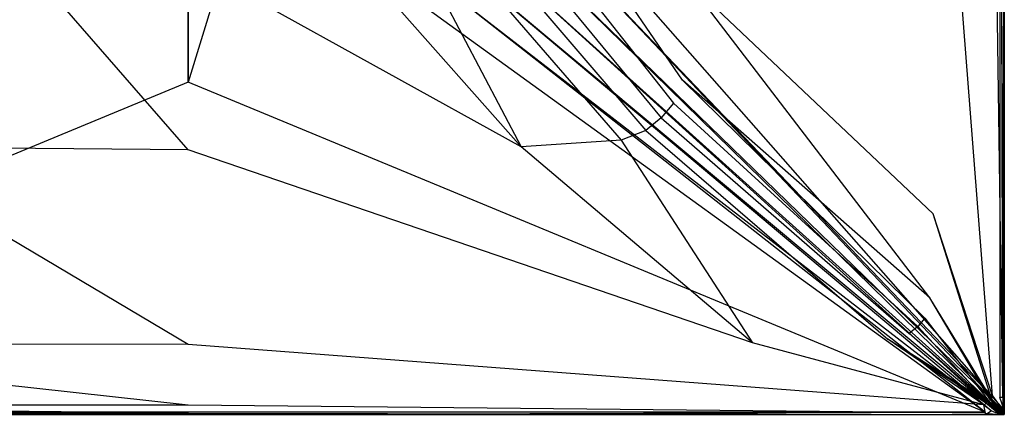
# Model space of a CAD drawing. Extents: x 0 to 0.8, y -0.75 to 0.
# Tile 2 of 14: x 0.317 to 0.8, y -0.75 to -0.556. Entities that reach past the tile are written whole.
import ezdxf

# ---------------------------------------------------------------- set-up
doc = ezdxf.new("R2010")
doc.units = 0
doc.layers.add('L1_GRUPPE_28___REPLACEMTFOREMPT', color=7, linetype='CONTINUOUS')

msp = doc.modelspace()

# ---------------------------------------------------------------- linework, layer by layer
at = {"layer": 'L1_GRUPPE_28___REPLACEMTFOREMPT', "color": 8}
for points, invisible_edges in [([(0.282472, -0.551262, 0.000671), (0.4, -0.163007, 0.000671), (0.4, -0.586993, 0.000671), (0.282472, -0.551262, 0.000671)], 13), ([(0.4, -0.586993, 0.000671), (0.4, -0.163007, 0.000671), (0.517528, -0.198738, 0.000671), (0.4, -0.586993, 0.000671)], 10), ([(0.4, -0.586993, 0.000671), (0.517528, -0.198738, 0.000671), (0.517528, -0.551262, 0.000671), (0.4, -0.586993, 0.000671)], 13), ([(0.797771, -0.375, 0.000671), (0.797771, -0.741728), (0.575887, -0.492771, 0.000671), (0.797771, -0.375, 0.000671)], 14), ([(0.765749, -0.375, 0.037019), (0.644913, -0.537559, 0.03372), (0.7651, -0.651624, 0.03702), (0.765749, -0.375, 0.037019)], 14), ([(0.794258, -0.740901, 0.039894), (0.765749, -0.375, 0.037019), (0.7651, -0.651624, 0.03702), (0.794258, -0.740901, 0.039894)], 14), ([(0.794266, -0.375, 0.040565), (0.765749, -0.375, 0.037019), (0.794258, -0.740901, 0.039894), (0.794266, -0.375, 0.040565)], 14), ([(0.799248, -0.741869, 0.038938), (0.794266, -0.375, 0.040565), (0.794258, -0.740901, 0.039894), (0.799248, -0.741869, 0.038938)], 14), ([(0.799248, -0.741869, 0.038938), (0.798317, -0.375, 0.03961), (0.794266, -0.375, 0.040565), (0.799248, -0.741869, 0.038938)], 14), ([(0.797771, -0.375, 0.000671), (0.8, -0.741814), (0.797771, -0.741728), (0.797771, -0.375, 0.000671)], 13), ([(0.8, -0.741814), (0.797771, -0.375, 0.000671), (0.8, -0.375, 0.000671), (0.8, -0.741814)], 14), ([(0.8, -0.375, 0.039486), (0.798317, -0.375, 0.03961), (0.799248, -0.741869, 0.038938), (0.8, -0.375, 0.039486)], 14), ([(0.8, -0.375, 0.039486), (0.799248, -0.741869, 0.038938), (0.8, -0.741814, 0.038815), (0.8, -0.375, 0.039486)], 14), ([(0.8, -0.741814, 0.03815), (0.8, -0.375, 0.039486), (0.8, -0.741814, 0.038815), (0.8, -0.741814, 0.03815)], 13), ([(0.8, -0.375, 0.039486), (0.8, -0.741814, 0.03815), (0.8, -0.375, 0.038821), (0.8, -0.375, 0.039486)], 14), ([(0.8, -0.741814), (0.8, -0.375, 0.001569), (0.8, -0.741814, 0.000897), (0.8, -0.741814)], 13), ([(0.8, -0.375, 0.001569), (0.8, -0.741814), (0.8, -0.375, 0.000671), (0.8, -0.375, 0.001569)], 14), ([(0.8, -0.741814, 0.000897), (0.8, -0.375, 0.038821), (0.8, -0.741814, 0.03815), (0.8, -0.741814, 0.000897)], 13), ([(0.8, -0.375, 0.038821), (0.8, -0.741814, 0.000897), (0.8, -0.375, 0.001569), (0.8, -0.375, 0.038821)], 14), ([(0.642206, -0.586, 0.033759), (0.553348, -0.455546, 0.031208), (0.54984, -0.485369, 0.031228), (0.642206, -0.586, 0.033759)], 14), ([(0.644913, -0.537559, 0.03372), (0.553348, -0.455546, 0.031208), (0.642206, -0.586, 0.033759), (0.644913, -0.537559, 0.03372)], 14), ([(0.6379, -0.597299, 0.033769), (0.54984, -0.485369, 0.031228), (0.544134, -0.497841, 0.031234), (0.6379, -0.597299, 0.033769)], 13), ([(0.54984, -0.485369, 0.031228), (0.6379, -0.597299, 0.033769), (0.642206, -0.586, 0.033759), (0.54984, -0.485369, 0.031228)], 14), ([(0.575887, -0.492771, 0.000671), (0.797216, -0.744608), (0.567824, -0.504048, 0.000671), (0.575887, -0.492771, 0.000671)], 13), ([(0.797216, -0.744608), (0.575887, -0.492771, 0.000671), (0.797771, -0.741728), (0.797216, -0.744608)], 14), ([(0.631851, -0.604482, 0.033773), (0.544134, -0.497841, 0.031234), (0.536061, -0.507403, 0.031239), (0.631851, -0.604482, 0.033773)], 13), ([(0.544134, -0.497841, 0.031234), (0.631851, -0.604482, 0.033773), (0.6379, -0.597299, 0.033769), (0.544134, -0.497841, 0.031234)], 14), ([(0.567824, -0.504048, 0.000671), (0.796627, -0.745707), (0.559043, -0.514772, 0.000671), (0.567824, -0.504048, 0.000671)], 13), ([(0.796627, -0.745707), (0.567824, -0.504048, 0.000671), (0.797216, -0.744608), (0.796627, -0.745707)], 14), ([(0.624299, -0.61072, 0.033768), (0.536061, -0.507403, 0.031239), (0.525989, -0.515778, 0.031232), (0.624299, -0.61072, 0.033768)], 13), ([(0.536061, -0.507403, 0.031239), (0.624299, -0.61072, 0.033768), (0.631851, -0.604482, 0.033773), (0.536061, -0.507403, 0.031239)], 14), ([(0.612258, -0.615443, 0.033828), (0.525989, -0.515778, 0.031232), (0.512477, -0.52205, 0.03132), (0.612258, -0.615443, 0.033828)], 13), ([(0.525989, -0.515778, 0.031232), (0.612258, -0.615443, 0.033828), (0.624299, -0.61072, 0.033768), (0.525989, -0.515778, 0.031232)], 14), ([(0.559043, -0.514772, 0.000671), (0.795742, -0.746774), (0.549581, -0.524897, 0.000671), (0.559043, -0.514772, 0.000671)], 13), ([(0.795742, -0.746774), (0.559043, -0.514772, 0.000671), (0.796627, -0.745707), (0.795742, -0.746774)], 14), ([(0.287523, -0.52205, 0.03132), (0.236896, -0.618681, 0.033845), (0.318414, -0.526291, 0.031379), (0.287523, -0.52205, 0.03132)], 14), ([(0.563104, -0.618681, 0.033845), (0.512477, -0.52205, 0.03132), (0.481586, -0.526291, 0.031379), (0.563104, -0.618681, 0.033845)], 13), ([(0.512477, -0.52205, 0.03132), (0.563104, -0.618681, 0.033845), (0.612258, -0.615443, 0.033828), (0.512477, -0.52205, 0.03132)], 14), ([(0.549581, -0.524897, 0.000671), (0.794679, -0.747663), (0.539479, -0.53438, 0.000671), (0.549581, -0.524897, 0.000671)], 13), ([(0.794679, -0.747663), (0.549581, -0.524897, 0.000671), (0.795742, -0.746774), (0.794679, -0.747663)], 14), ([(0.4, -0.6201, 0.033841), (0.318414, -0.526291, 0.031379), (0.236896, -0.618681, 0.033845), (0.4, -0.6201, 0.033841)], 14), ([(0.4, -0.52823, 0.031374), (0.318414, -0.526291, 0.031379), (0.4, -0.6201, 0.033841), (0.4, -0.52823, 0.031374)], 14), ([(0.563104, -0.618681, 0.033845), (0.481586, -0.526291, 0.031379), (0.4, -0.52823, 0.031374), (0.563104, -0.618681, 0.033845)], 14), ([(0.563104, -0.618681, 0.033845), (0.4, -0.52823, 0.031374), (0.4, -0.6201, 0.033841), (0.563104, -0.618681, 0.033845)], 14), ([(0.539479, -0.53438, 0.000671), (0.793576, -0.748259), (0.528779, -0.543181, 0.000671), (0.539479, -0.53438, 0.000671)], 13), ([(0.793576, -0.748259), (0.539479, -0.53438, 0.000671), (0.794679, -0.747663), (0.793576, -0.748259)], 14), ([(0.76347, -0.692848, 0.036412), (0.644913, -0.537559, 0.03372), (0.642206, -0.586, 0.033759), (0.76347, -0.692848, 0.036412)], 14), ([(0.7651, -0.651624, 0.03702), (0.644913, -0.537559, 0.03372), (0.76347, -0.692848, 0.036412), (0.7651, -0.651624, 0.03702)], 14), ([(0.528779, -0.543181, 0.000671), (0.790609, -0.748911), (0.517528, -0.551262, 0.000671), (0.528779, -0.543181, 0.000671)], 13), ([(0.790609, -0.748911), (0.528779, -0.543181, 0.000671), (0.793576, -0.748259), (0.790609, -0.748911)], 14), ([(0.4, -0.586993, 0.000671), (0.009391, -0.748911), (0.282472, -0.551262, 0.000671), (0.4, -0.586993, 0.000671)], 14), ([(0.790609, -0.748911), (0.4, -0.586993, 0.000671), (0.517528, -0.551262, 0.000671), (0.790609, -0.748911)], 14), ([(0.4, -0.748911), (0.009391, -0.748911), (0.4, -0.586993, 0.000671), (0.4, -0.748911)], 14), ([(0.790609, -0.748911), (0.4, -0.748911), (0.4, -0.586993, 0.000671), (0.790609, -0.748911)], 14), ([(0.761011, -0.702865, 0.036425), (0.642206, -0.586, 0.033759), (0.6379, -0.597299, 0.033769), (0.761011, -0.702865, 0.036425)], 14), ([(0.76347, -0.692848, 0.036412), (0.642206, -0.586, 0.033759), (0.761011, -0.702865, 0.036425), (0.76347, -0.692848, 0.036412)], 14), ([(0.757591, -0.706892, 0.036428), (0.6379, -0.597299, 0.033769), (0.631851, -0.604482, 0.033773), (0.757591, -0.706892, 0.036428)], 13), ([(0.6379, -0.597299, 0.033769), (0.757591, -0.706892, 0.036428), (0.761011, -0.702865, 0.036425), (0.6379, -0.597299, 0.033769)], 14), ([(0.753366, -0.710381, 0.036425), (0.631851, -0.604482, 0.033773), (0.624299, -0.61072, 0.033768), (0.753366, -0.710381, 0.036425)], 13), ([(0.631851, -0.604482, 0.033773), (0.753366, -0.710381, 0.036425), (0.757591, -0.706892, 0.036428), (0.631851, -0.604482, 0.033773)], 14), ([(0.742979, -0.713051, 0.036449), (0.624299, -0.61072, 0.033768), (0.612258, -0.615443, 0.033828), (0.742979, -0.713051, 0.036449)], 13), ([(0.624299, -0.61072, 0.033768), (0.742979, -0.713051, 0.036449), (0.753366, -0.710381, 0.036425), (0.624299, -0.61072, 0.033768)], 14), ([(0.67651, -0.714972, 0.036413), (0.612258, -0.615443, 0.033828), (0.563104, -0.618681, 0.033845), (0.67651, -0.714972, 0.036413)], 13), ([(0.612258, -0.615443, 0.033828), (0.67651, -0.714972, 0.036413), (0.742979, -0.713051, 0.036449), (0.612258, -0.615443, 0.033828)], 14), ([(0.4, -0.715803, 0.036412), (0.236896, -0.618681, 0.033845), (0.12349, -0.714972, 0.036413), (0.4, -0.715803, 0.036412)], 14), ([(0.4, -0.6201, 0.033841), (0.236896, -0.618681, 0.033845), (0.4, -0.715803, 0.036412), (0.4, -0.6201, 0.033841)], 14), ([(0.67651, -0.714972, 0.036413), (0.563104, -0.618681, 0.033845), (0.4, -0.6201, 0.033841), (0.67651, -0.714972, 0.036413)], 14), ([(0.67651, -0.714972, 0.036413), (0.4, -0.6201, 0.033841), (0.4, -0.715803, 0.036412), (0.67651, -0.714972, 0.036413)], 14), ([(0.793651, -0.742344, 0.04), (0.7651, -0.651624, 0.03702), (0.76347, -0.692848, 0.036412), (0.793651, -0.742344, 0.04)], 14), ([(0.794258, -0.740901, 0.039894), (0.7651, -0.651624, 0.03702), (0.793651, -0.742344, 0.04), (0.794258, -0.740901, 0.039894)], 14), ([(0.793234, -0.743081, 0.04), (0.76347, -0.692848, 0.036412), (0.761011, -0.702865, 0.036425), (0.793234, -0.743081, 0.04)], 14), ([(0.793651, -0.742344, 0.04), (0.76347, -0.692848, 0.036412), (0.793234, -0.743081, 0.04), (0.793651, -0.742344, 0.04)], 14), ([(0.792609, -0.743712, 0.04), (0.761011, -0.702865, 0.036425), (0.757591, -0.706892, 0.036428), (0.792609, -0.743712, 0.04)], 13), ([(0.761011, -0.702865, 0.036425), (0.792609, -0.743712, 0.04), (0.793234, -0.743081, 0.04), (0.761011, -0.702865, 0.036425)], 14), ([(0.791978, -0.744242, 0.04), (0.757591, -0.706892, 0.036428), (0.753366, -0.710381, 0.036425), (0.791978, -0.744242, 0.04)], 13), ([(0.757591, -0.706892, 0.036428), (0.791978, -0.744242, 0.04), (0.792609, -0.743712, 0.04), (0.757591, -0.706892, 0.036428)], 14), ([(0.789899, -0.745275, 0.039894), (0.742979, -0.713051, 0.036449), (0.67651, -0.714972, 0.036413), (0.789899, -0.745275, 0.039894)], 14), ([(0.791978, -0.744242, 0.04), (0.753366, -0.710381, 0.036425), (0.742979, -0.713051, 0.036449), (0.791978, -0.744242, 0.04)], 14), ([(0.79124, -0.744662, 0.04), (0.742979, -0.713051, 0.036449), (0.789899, -0.745275, 0.039894), (0.79124, -0.744662, 0.04)], 14), ([(0.791978, -0.744242, 0.04), (0.742979, -0.713051, 0.036449), (0.79124, -0.744662, 0.04), (0.791978, -0.744242, 0.04)], 14), ([(0.4, -0.745484, 0.039894), (0.12349, -0.714972, 0.036413), (0.010101, -0.745275, 0.039894), (0.4, -0.745484, 0.039894)], 14), ([(0.4, -0.715803, 0.036412), (0.12349, -0.714972, 0.036413), (0.4, -0.745484, 0.039894), (0.4, -0.715803, 0.036412)], 14), ([(0.789899, -0.745275, 0.039894), (0.67651, -0.714972, 0.036413), (0.4, -0.715803, 0.036412), (0.789899, -0.745275, 0.039894)], 14), ([(0.789899, -0.745275, 0.039894), (0.4, -0.715803, 0.036412), (0.4, -0.745484, 0.039894), (0.789899, -0.745275, 0.039894)], 14), ([(0.798236, -0.748626, 0.03895), (0.793234, -0.743081, 0.04), (0.792609, -0.743712, 0.04), (0.798236, -0.748626, 0.03895)], 14), ([(0.798827, -0.748578, 0.03895), (0.793651, -0.742344, 0.04), (0.793234, -0.743081, 0.04), (0.798827, -0.748578, 0.03895)], 14), ([(0.798827, -0.748578, 0.03895), (0.793234, -0.743081, 0.04), (0.798236, -0.748626, 0.03895), (0.798827, -0.748578, 0.03895)], 14), ([(0.79912, -0.747725, 0.03895), (0.794258, -0.740901, 0.039894), (0.793651, -0.742344, 0.04), (0.79912, -0.747725, 0.03895)], 13), ([(0.79912, -0.747725, 0.03895), (0.793651, -0.742344, 0.04), (0.798827, -0.748578, 0.03895), (0.79912, -0.747725, 0.03895)], 14), ([(0.794258, -0.740901, 0.039894), (0.79912, -0.747725, 0.03895), (0.799248, -0.741869, 0.038938), (0.794258, -0.740901, 0.039894)], 14), ([(0.797771, -0.741728), (0.8, -0.747858), (0.797216, -0.744608), (0.797771, -0.741728)], 13), ([(0.8, -0.747858), (0.797771, -0.741728), (0.8, -0.741814), (0.8, -0.747858)], 14), ([(0.8, -0.747858, 0.038815), (0.799248, -0.741869, 0.038938), (0.79912, -0.747725, 0.03895), (0.8, -0.747858, 0.038815)], 13), ([(0.799248, -0.741869, 0.038938), (0.8, -0.747858, 0.038815), (0.8, -0.741814, 0.038815), (0.799248, -0.741869, 0.038938)], 14), ([(0.8, -0.747858, 0.000897), (0.8, -0.741814, 0.03815), (0.8, -0.747858, 0.03815), (0.8, -0.747858, 0.000897)], 13), ([(0.8, -0.741814, 0.03815), (0.8, -0.747858, 0.000897), (0.8, -0.741814, 0.000897), (0.8, -0.741814, 0.03815)], 14), ([(0.8, -0.747858), (0.8, -0.741814, 0.000897), (0.8, -0.747858, 0.000897), (0.8, -0.747858)], 13), ([(0.8, -0.741814, 0.000897), (0.8, -0.747858), (0.8, -0.741814), (0.8, -0.741814, 0.000897)], 14), ([(0.8, -0.747858, 0.03815), (0.8, -0.741814, 0.038815), (0.8, -0.747858, 0.038815), (0.8, -0.747858, 0.03815)], 13), ([(0.8, -0.741814, 0.038815), (0.8, -0.747858, 0.03815), (0.8, -0.741814, 0.03815), (0.8, -0.741814, 0.038815)], 14), ([(0.4, -0.749468, 0.039033), (0.010101, -0.745275, 0.039894), (0.009227, -0.749446, 0.038938), (0.4, -0.749468, 0.039033)], 14), ([(0.4, -0.745484, 0.039894), (0.010101, -0.745275, 0.039894), (0.4, -0.749468, 0.039033), (0.4, -0.745484, 0.039894)], 14), ([(0.790773, -0.749446, 0.038938), (0.789899, -0.745275, 0.039894), (0.4, -0.745484, 0.039894), (0.790773, -0.749446, 0.038938)], 14), ([(0.790773, -0.749446, 0.038938), (0.4, -0.745484, 0.039894), (0.4, -0.749468, 0.039033), (0.790773, -0.749446, 0.038938)], 14), ([(0.79124, -0.744662, 0.04), (0.789899, -0.745275, 0.039894), (0.790773, -0.749446, 0.038938), (0.79124, -0.744662, 0.04)], 14), ([(0.79759, -0.749348, 0.03895), (0.79124, -0.744662, 0.04), (0.790773, -0.749446, 0.038938), (0.79759, -0.749348, 0.03895)], 14), ([(0.79759, -0.749348, 0.03895), (0.791978, -0.744242, 0.04), (0.79124, -0.744662, 0.04), (0.79759, -0.749348, 0.03895)], 14), ([(0.798126, -0.749289, 0.03895), (0.792609, -0.743712, 0.04), (0.791978, -0.744242, 0.04), (0.798126, -0.749289, 0.03895)], 14), ([(0.798126, -0.749289, 0.03895), (0.791978, -0.744242, 0.04), (0.79759, -0.749348, 0.03895), (0.798126, -0.749289, 0.03895)], 14), ([(0.798236, -0.748626, 0.03895), (0.792609, -0.743712, 0.04), (0.798126, -0.749289, 0.03895), (0.798236, -0.748626, 0.03895)], 14), ([(0.794679, -0.747663), (0.797733, -0.750009), (0.793576, -0.748259), (0.794679, -0.747663)], 13), ([(0.795742, -0.746774), (0.798336, -0.750009), (0.794679, -0.747663), (0.795742, -0.746774)], 13), ([(0.797733, -0.750009), (0.794679, -0.747663), (0.798336, -0.750009), (0.797733, -0.750009)], 14), ([(0.796627, -0.745707), (0.8, -0.750009), (0.795742, -0.746774), (0.796627, -0.745707)], 13), ([(0.798336, -0.750009), (0.795742, -0.746774), (0.8, -0.750009), (0.798336, -0.750009)], 14), ([(0.797216, -0.744608), (0.8, -0.748688), (0.796627, -0.745707), (0.797216, -0.744608)], 13), ([(0.8, -0.750009), (0.796627, -0.745707), (0.8, -0.748688), (0.8, -0.750009)], 14), ([(0.8, -0.748688), (0.797216, -0.744608), (0.8, -0.747858), (0.8, -0.748688)], 14), ([(0.8, -0.748788, 0.038815), (0.79912, -0.747725, 0.03895), (0.798827, -0.748578, 0.03895), (0.8, -0.748788, 0.038815)], 14), ([(0.8, -0.747858, 0.038815), (0.79912, -0.747725, 0.03895), (0.8, -0.748788, 0.038815), (0.8, -0.747858, 0.038815)], 14), ([(0.8, -0.748688, 0.000897), (0.8, -0.747858, 0.03815), (0.8, -0.748786, 0.03815), (0.8, -0.748688, 0.000897)], 13), ([(0.8, -0.747858, 0.03815), (0.8, -0.748688, 0.000897), (0.8, -0.747858, 0.000897), (0.8, -0.747858, 0.03815)], 14), ([(0.8, -0.748688), (0.8, -0.747858, 0.000897), (0.8, -0.748688, 0.000897), (0.8, -0.748688)], 13), ([(0.8, -0.747858, 0.000897), (0.8, -0.748688), (0.8, -0.747858), (0.8, -0.747858, 0.000897)], 14), ([(0.8, -0.748786, 0.03815), (0.8, -0.747858, 0.038815), (0.8, -0.748788, 0.038815), (0.8, -0.748786, 0.03815)], 13), ([(0.8, -0.747858, 0.038815), (0.8, -0.748786, 0.03815), (0.8, -0.747858, 0.03815), (0.8, -0.747858, 0.038815)], 14), ([(0.009294, -0.750009, 0.038815), (0.4, -0.749468, 0.039033), (0.009227, -0.749446, 0.038938), (0.009294, -0.750009, 0.038815)], 13), ([(0.009391, -0.748911), (0.4, -0.750009), (0.009294, -0.750009), (0.009391, -0.748911)], 13), ([(0.4, -0.749468, 0.039033), (0.009294, -0.750009, 0.038815), (0.4, -0.750009, 0.038921), (0.4, -0.749468, 0.039033)], 14), ([(0.4, -0.750009, 0.038254), (0.009294, -0.750009, 0.000897), (0.4, -0.750009, 0.000897), (0.4, -0.750009, 0.038254)], 13), ([(0.009294, -0.750009, 0.000897), (0.4, -0.750009, 0.038254), (0.009294, -0.750009, 0.03815), (0.009294, -0.750009, 0.000897)], 14), ([(0.4, -0.750009, 0.000897), (0.009294, -0.750009), (0.4, -0.750009), (0.4, -0.750009, 0.000897)], 13), ([(0.009294, -0.750009), (0.4, -0.750009, 0.000897), (0.009294, -0.750009, 0.000897), (0.009294, -0.750009)], 14), ([(0.4, -0.750009, 0.038254), (0.009294, -0.750009, 0.038815), (0.009294, -0.750009, 0.03815), (0.4, -0.750009, 0.038254)], 13), ([(0.009294, -0.750009, 0.038815), (0.4, -0.750009, 0.038254), (0.4, -0.750009, 0.038921), (0.009294, -0.750009, 0.038815)], 14), ([(0.4, -0.750009), (0.009391, -0.748911), (0.4, -0.748911), (0.4, -0.750009)], 14), ([(0.790609, -0.748911), (0.4, -0.750009), (0.4, -0.748911), (0.790609, -0.748911)], 13), ([(0.4, -0.750009), (0.790609, -0.748911), (0.790706, -0.750009), (0.4, -0.750009)], 14), ([(0.4, -0.749468, 0.039033), (0.790706, -0.750009, 0.038815), (0.790773, -0.749446, 0.038938), (0.4, -0.749468, 0.039033)], 14), ([(0.790706, -0.750009, 0.038815), (0.4, -0.749468, 0.039033), (0.4, -0.750009, 0.038921), (0.790706, -0.750009, 0.038815)], 13), ([(0.790706, -0.750009, 0.03815), (0.4, -0.750009, 0.000897), (0.790706, -0.750009, 0.000897), (0.790706, -0.750009, 0.03815)], 13), ([(0.4, -0.750009, 0.000897), (0.790706, -0.750009, 0.03815), (0.4, -0.750009, 0.038254), (0.4, -0.750009, 0.000897)], 14), ([(0.790706, -0.750009, 0.000897), (0.4, -0.750009), (0.790706, -0.750009), (0.790706, -0.750009, 0.000897)], 13), ([(0.4, -0.750009), (0.790706, -0.750009, 0.000897), (0.4, -0.750009, 0.000897), (0.4, -0.750009)], 14), ([(0.790706, -0.750009, 0.038815), (0.4, -0.750009, 0.038254), (0.790706, -0.750009, 0.03815), (0.790706, -0.750009, 0.038815)], 13), ([(0.4, -0.750009, 0.038254), (0.790706, -0.750009, 0.038815), (0.4, -0.750009, 0.038921), (0.4, -0.750009, 0.038254)], 14), ([(0.793576, -0.748259), (0.790706, -0.750009), (0.790609, -0.748911), (0.793576, -0.748259)], 13), ([(0.790706, -0.750009), (0.793576, -0.748259), (0.797733, -0.750009), (0.790706, -0.750009)], 14), ([(0.797733, -0.750009, 0.038815), (0.790773, -0.749446, 0.038938), (0.790706, -0.750009, 0.038815), (0.797733, -0.750009, 0.038815)], 13), ([(0.797733, -0.750009, 0.038815), (0.790706, -0.750009, 0.03815), (0.797733, -0.750009, 0.03815), (0.797733, -0.750009, 0.038815)], 13), ([(0.790706, -0.750009, 0.03815), (0.797733, -0.750009, 0.038815), (0.790706, -0.750009, 0.038815), (0.790706, -0.750009, 0.03815)], 14), ([(0.797733, -0.750009, 0.000897), (0.790706, -0.750009), (0.797733, -0.750009), (0.797733, -0.750009, 0.000897)], 13), ([(0.790706, -0.750009), (0.797733, -0.750009, 0.000897), (0.790706, -0.750009, 0.000897), (0.790706, -0.750009)], 14), ([(0.797733, -0.750009, 0.03815), (0.790706, -0.750009, 0.000897), (0.797733, -0.750009, 0.000897), (0.797733, -0.750009, 0.03815)], 13), ([(0.790706, -0.750009, 0.000897), (0.797733, -0.750009, 0.03815), (0.790706, -0.750009, 0.03815), (0.790706, -0.750009, 0.000897)], 14), ([(0.790773, -0.749446, 0.038938), (0.797733, -0.750009, 0.038815), (0.79759, -0.749348, 0.03895), (0.790773, -0.749446, 0.038938)], 14), ([(0.797733, -0.750009, 0.038815), (0.798126, -0.749289, 0.03895), (0.79759, -0.749348, 0.03895), (0.797733, -0.750009, 0.038815)], 13), ([(0.798126, -0.749289, 0.03895), (0.797733, -0.750009, 0.038815), (0.798336, -0.750009, 0.038815), (0.798126, -0.749289, 0.03895)], 14), ([(0.798336, -0.750009, 0.03815), (0.797733, -0.750009, 0.000897), (0.798336, -0.750009, 0.000897), (0.798336, -0.750009, 0.03815)], 13), ([(0.797733, -0.750009, 0.000897), (0.798336, -0.750009, 0.03815), (0.797733, -0.750009, 0.03815), (0.797733, -0.750009, 0.000897)], 14), ([(0.798336, -0.750009, 0.000897), (0.797733, -0.750009), (0.798336, -0.750009), (0.798336, -0.750009, 0.000897)], 13), ([(0.797733, -0.750009), (0.798336, -0.750009, 0.000897), (0.797733, -0.750009, 0.000897), (0.797733, -0.750009)], 14), ([(0.798336, -0.750009, 0.038815), (0.797733, -0.750009, 0.03815), (0.798336, -0.750009, 0.03815), (0.798336, -0.750009, 0.038815)], 13), ([(0.797733, -0.750009, 0.03815), (0.798336, -0.750009, 0.038815), (0.797733, -0.750009, 0.038815), (0.797733, -0.750009, 0.03815)], 14), ([(0.798336, -0.750009, 0.038815), (0.798236, -0.748626, 0.03895), (0.798126, -0.749289, 0.03895), (0.798336, -0.750009, 0.038815)], 14), ([(0.799342, -0.749513, 0.038815), (0.798827, -0.748578, 0.03895), (0.798236, -0.748626, 0.03895), (0.799342, -0.749513, 0.038815)], 14), ([(0.799342, -0.749513, 0.038815), (0.798236, -0.748626, 0.03895), (0.798336, -0.750009, 0.038815), (0.799342, -0.749513, 0.038815)], 14), ([(0.799342, -0.749513, 0.038815), (0.798336, -0.750009, 0.03815), (0.8, -0.750009, 0.03815), (0.799342, -0.749513, 0.038815)], 14), ([(0.799342, -0.749513, 0.038815), (0.798336, -0.750009, 0.038815), (0.798336, -0.750009, 0.03815), (0.799342, -0.749513, 0.038815)], 14), ([(0.8, -0.750009, 0.03815), (0.798336, -0.750009, 0.000897), (0.8, -0.750009, 0.000897), (0.8, -0.750009, 0.03815)], 13), ([(0.798336, -0.750009, 0.000897), (0.8, -0.750009, 0.03815), (0.798336, -0.750009, 0.03815), (0.798336, -0.750009, 0.000897)], 14), ([(0.8, -0.750009, 0.000897), (0.798336, -0.750009), (0.8, -0.750009), (0.8, -0.750009, 0.000897)], 13), ([(0.798336, -0.750009), (0.8, -0.750009, 0.000897), (0.798336, -0.750009, 0.000897), (0.798336, -0.750009)], 14), ([(0.8, -0.748788, 0.038815), (0.798827, -0.748578, 0.03895), (0.799342, -0.749513, 0.038815), (0.8, -0.748788, 0.038815)], 14), ([(0.8, -0.748786, 0.03815), (0.799342, -0.749513, 0.038815), (0.8, -0.750009, 0.03815), (0.8, -0.748786, 0.03815)], 14), ([(0.8, -0.748786, 0.03815), (0.8, -0.748788, 0.038815), (0.799342, -0.749513, 0.038815), (0.8, -0.748786, 0.03815)], 14), ([(0.8, -0.748786, 0.03815), (0.8, -0.750009, 0.000897), (0.8, -0.748688, 0.000897), (0.8, -0.748786, 0.03815)], 14), ([(0.8, -0.750009), (0.8, -0.748688, 0.000897), (0.8, -0.750009, 0.000897), (0.8, -0.750009)], 13), ([(0.8, -0.748688, 0.000897), (0.8, -0.750009), (0.8, -0.748688), (0.8, -0.748688, 0.000897)], 14), ([(0.8, -0.750009, 0.000897), (0.8, -0.748786, 0.03815), (0.8, -0.750009, 0.03815), (0.8, -0.750009, 0.000897)], 13)]:
    msp.add_3dface(points, dxfattribs=dict(at, invisible_edges=invisible_edges))

doc.saveas('drawing.dxf')
